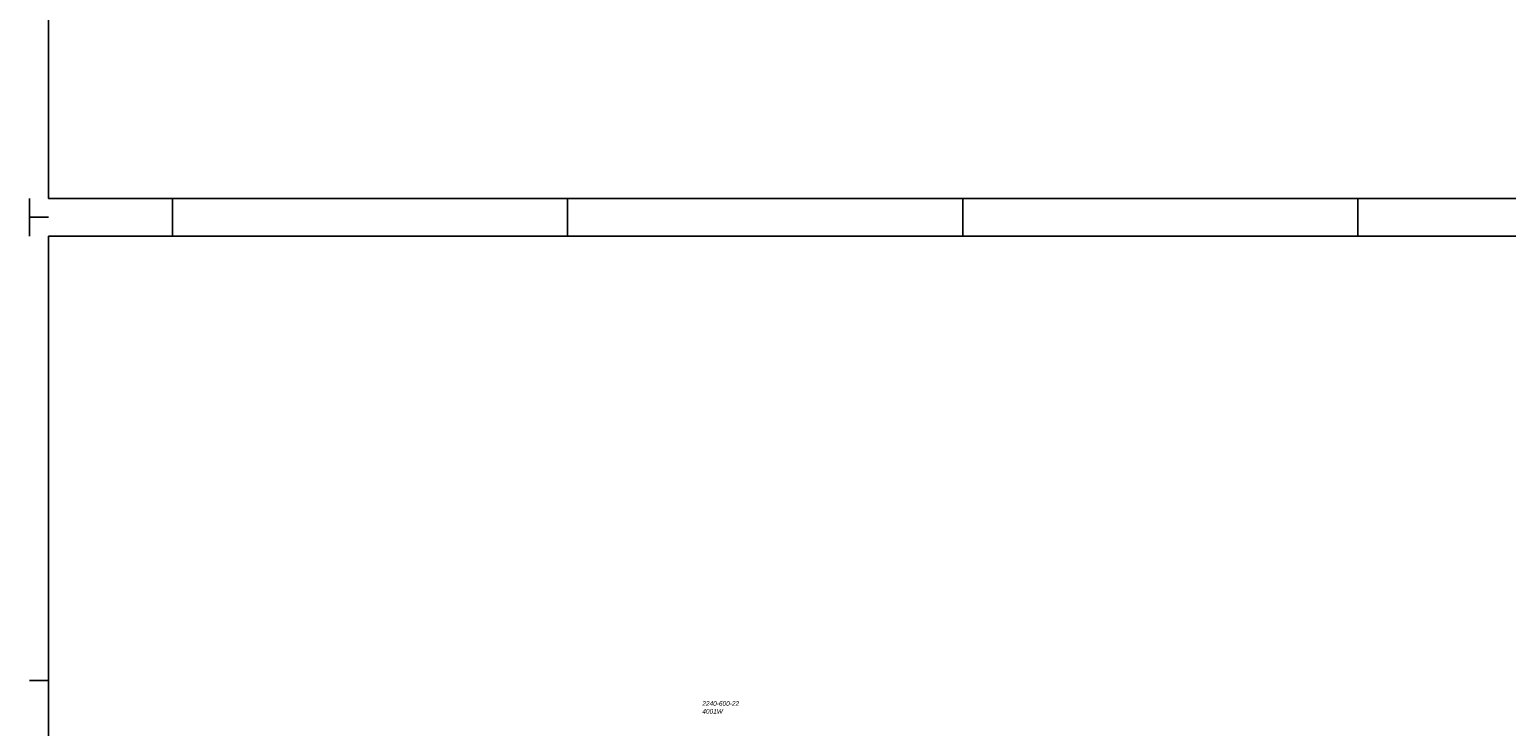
# Model space of a CAD drawing. Header units: millimetres. Extents: x -13501 to 278776, y 0 to 252300.
# Tile 9 of 132: x 0 to 78495, y 57053 to 94068. Entities that reach past the tile are written whole.
import ezdxf
from ezdxf.enums import TextEntityAlignment as Align

# ---------------------------------------------------------------- set-up
doc = ezdxf.new("R2010")
doc.units = ezdxf.units.MM
doc.header["$LTSCALE"] = 100
doc.layers.get('0').update_dxf_attribs({"linetype": 'CONTINUOUS'})
for name, color, linetype in [('SCHERMER_KADER', 7, 'CONTINUOUS'), ('SCHERMER_ONDERHOEK', 7, 'CONTINUOUS'), ('WT-tekst', 7, 'CONTINUOUS')]:
    doc.layers.add(name, color=color, linetype=linetype)
doc.styles.add('B-01', font='GOTHICI.TTF')
doc.styles.add('cg omega', font='GOTHICI.TTF', dxfattribs={"width": 1.32})
doc.styles.add('CG OMEGA BOLD', font='GOTHICBI.TTF', dxfattribs={"width": 1.32})

# ---------------------------------------------------------------- blocks, each defined once
blk = doc.blocks.new('1350x840')
at = {"layer": 'SCHERMER_KADER', "color": 8, "linetype": 'Continuous'}
for p, q in [((-1326, 831), (-1326, 821)), ((-1316, 831), (-1326, 831)), ((0, 821), (-1316, 821)), ((-1316, 821), (-1316, 0)), ((-1326, 0), (-1326, -10)), ((-1316, 0), (0, 0)), ((-1326, -10), (-1316, -10))]:
    blk.add_line(p, q, dxfattribs=at)
at = {"layer": 'SCHERMER_KADER', "color": 9}
for p, q in [((-1250, 831), (-1250, 821)), ((-1040, 831), (-1040, 821)), ((-830, 831), (-830, 821)), ((-620, 831), (-620, 821)), ((-1316, 585), (-1326, 585)), ((-1250, 0), (-1250, -10)), ((-1040, 0), (-1040, -10)), ((-830, 0), (-830, -10)), ((-620, 0), (-620, -10))]:
    blk.add_line(p, q, dxfattribs=at)
at = {"layer": 'SCHERMER_ONDERHOEK', "style": 'B-01'}
for tag, p in [('WIJZA', (-161.01, 168.4)), ('WIJZG', (-75.51, 168.4)), ('OMSCHRIJVINGA', (-161.01, 162)), ('OMSCHRIJVINGG', (-75.51, 162)), ('WIJZB', (-161.01, 155.6)), ('OMSCHRIJVINGB', (-161.01, 149.2)), ('WIJZH', (-75.51, 155.6)), ('OMSCHRIJVINGH', (-75.51, 149.2)), ('WIJZC', (-161.01, 142.8)), ('WIJZI', (-75.51, 142.8)), ('OMSCHRIJVINGC', (-161.01, 136.4)), ('OMSCHRIJVINGI', (-75.51, 136.4)), ('WIJZD', (-161.01, 130)), ('WIJZJ', (-75.51, 130)), ('WIJZE', (-161.01, 117.2)), ('OMSCHRIJVINGD', (-161.01, 123.6)), ('WIJZK', (-75.51, 117.2)), ('OMSCHRIJVINGJ', (-75.51, 123.6)), ('OMSCHRIJVINGE', (-161.01, 110.8)), ('OMSCHRIJVINGK', (-75.51, 110.8)), ('WIJZF', (-161.01, 104.4)), ('WIJZL', (-75.51, 104.4)), ('OMSCHRIJVINGF', (-161.01, 98)), ('OMSCHRIJVINGL', (-75.51, 98))]:
    blk.add_attdef(tag, text='', height=1.8, dxfattribs=at).set_placement(p, align=Align.MIDDLE_LEFT)
at = {"layer": 'SCHERMER_ONDERHOEK', "style": 'cg omega', "oblique": 15, "width": 1.32}
blk.add_attdef('STATUS', (-179.5, 76.8), '', height=3.5, dxfattribs=at)
at = {"layer": 'SCHERMER_ONDERHOEK', "width": 1.32}
for tag, height, style, p in [('BENAMING', 2.34, 'CG OMEGA BOLD', (-161.26, 58)), ('BENAMING2', 2.34, 'CG OMEGA BOLD', (-161.26, 51.6)), ('SCHAAL', 1.8, 'cg omega', (-161.26, 38.8)), ('BETREFT', 2.34, 'CG OMEGA BOLD', (-161.26, 45.2)), ('DATUM', 1.8, 'cg omega', (-161.26, 26)), ('NR', 1.8, 'cg omega', (-125.23, 19.6)), ('A?', 1.8, 'cg omega', (-72.69, 19.6)), ('DD', 1.8, 'cg omega', (-125.23, 13.2)), ('TEKNR.', 2.34, 'CG OMEGA BOLD', (-72.69, 13.2))]:
    blk.add_attdef(tag, text='', height=height, dxfattribs=dict(at, style=style)).set_placement(p, align=Align.MIDDLE_LEFT)

msp = doc.modelspace()

# ---------------------------------------------------------------- block references
at = {"xscale": 100, "yscale": 100, "zscale": 100}
for p in [(132600, 85100), (132600, 1000)]:
    msp.add_blockref('1350x840', p, dxfattribs=at)

# ---------------------------------------------------------------- texts
at = {"layer": 'WT-tekst', "style": 'B-01'}
for s, p in [('2240-600-22', (35758, 58148)), ('4001W', (35758, 57733))]:
    msp.add_text(s, height=250, dxfattribs=at).set_placement(p)

doc.saveas('drawing.dxf')
